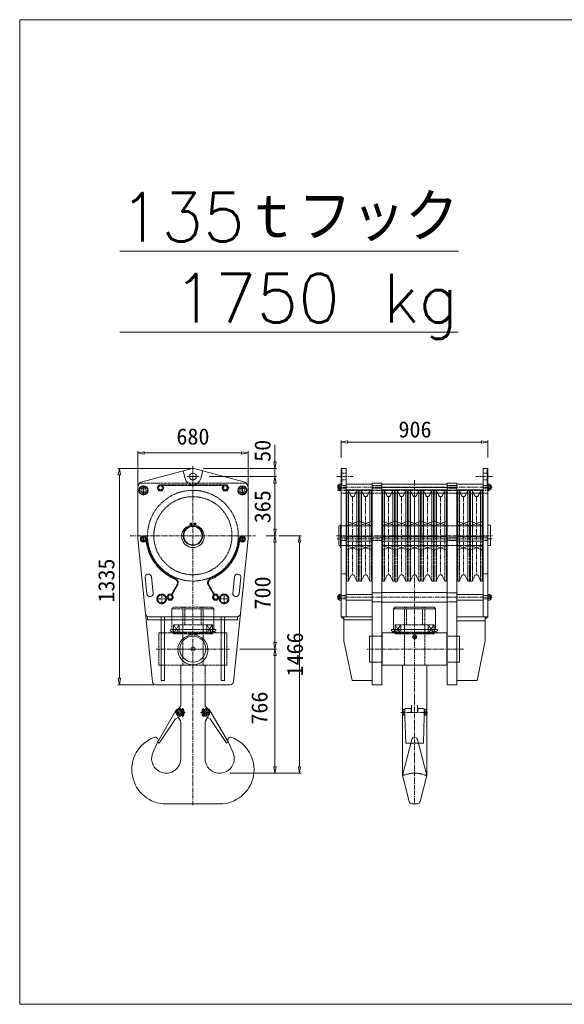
# Model space of a CAD drawing. Extents: x 0 to 59450, y 0 to 42050.
# Tile 182 of 256: x 42945 to 46305, y 3222 to 9300. Entities that reach past the tile are written whole.
import ezdxf

# ---------------------------------------------------------------- set-up
doc = ezdxf.new("R2010")
doc.units = 0
doc.header["$LTSCALE"] = 20
doc.header["$MEASUREMENT"] = 0
doc.linetypes.add('CENTER', pattern=[2, 1.25, -0.25, 0.25, -0.25])
doc.linetypes.add('HIDDEN', pattern=[0.375, 0.25, -0.125])
doc.layers.get('0').update_dxf_attribs({"linetype": 'CONTINUOUS'})
doc.styles.add('KNJYOKO', font='TXT', dxfattribs={"bigfont": 'BIGFONT'})

msp = doc.modelspace()

# ---------------------------------------------------------------- linework, layer by layer
at = {"color": 3, "linetype": 'Continuous', "lineweight": 13}
for p, q in [((58104.336, 9300.378), (42944.536, 9300.378)), ((42944.536, 9300.378), (42944.536, 3221.85)), ((44000.516, 6528.147), (43699.399, 6447.463)), ((43965.161, 6466.91), (43952.22, 6515.206)), ((44327.516, 6447.463), (44026.398, 6528.147)), ((44061.754, 6466.91), (44074.695, 6515.206)), ((44928.064, 6529.851), (44928.064, 5614.851)), ((44958.064, 6529.851), (44928.064, 6529.851)), ((44958.064, 6529.851), (44958.064, 5614.851)), ((45804.049, 6529.851), (45834.049, 6529.851)), ((45804.049, 6529.851), (45804.049, 5614.851)), ((45834.049, 6529.851), (45834.049, 5614.851)), ((43673.457, 6413.656), (43673.457, 6094.851)), ((43706.148, 6415.671), (43706.999, 6366.091)), ((43706.148, 6415.671), (43709.748, 6415.671)), ((43709.748, 6415.671), (43710.599, 6366.134)), ((43803.065, 6427.851), (43792.673, 6409.851)), ((43792.673, 6409.851), (43803.065, 6391.851)), ((43823.85, 6427.851), (43803.065, 6427.851)), ((43803.065, 6391.851), (43823.85, 6391.851)), ((43834.242, 6409.851), (43823.85, 6427.851)), ((43823.85, 6391.851), (43834.242, 6409.851)), ((44203.065, 6427.851), (44192.673, 6409.851)), ((44192.673, 6409.851), (44203.065, 6391.851)), ((44223.85, 6427.851), (44203.065, 6427.851)), ((44203.065, 6391.851), (44223.85, 6391.851)), ((44234.242, 6409.851), (44223.85, 6427.851)), ((44223.85, 6391.851), (44234.242, 6409.851)), ((44316.148, 6415.671), (44316.999, 6366.091)), ((44316.148, 6415.671), (44319.748, 6415.671)), ((44319.748, 6415.671), (44320.599, 6366.134)), ((44353.457, 6094.851), (44353.457, 6413.656)), ((44908.064, 6405.351), (44908.064, 6424.351)), ((44912.064, 6428.351), (44914.064, 6428.351)), ((44912.064, 6401.351), (44914.064, 6401.351)), ((44914.064, 6428.351), (44916.27, 6432.171)), ((44914.064, 6401.351), (44914.064, 6428.351)), ((44914.064, 6401.351), (44916.27, 6397.53)), ((44916.27, 6432.171), (44925.858, 6432.171)), ((44916.27, 6423.511), (44925.858, 6423.511)), ((44916.27, 6406.191), (44925.858, 6406.191)), ((44916.27, 6397.53), (44925.858, 6397.53)), ((44928.064, 6428.351), (44925.858, 6432.171)), ((44928.064, 6401.351), (44925.858, 6397.53)), ((44958.064, 6432.351), (45120.064, 6432.351)), ((44958.064, 6397.351), (45120.064, 6397.351)), ((45120.064, 6439.851), (45120.064, 5194.851)), ((45120.064, 6439.851), (45180.064, 6439.851)), ((45180.064, 6439.851), (45180.064, 5194.851)), ((45180.064, 6439.851), (45180.064, 6413.2)), ((45180.064, 6432.351), (45582.049, 6432.351)), ((45180.064, 6412.851), (45582.049, 6412.851)), ((45180.064, 6397.351), (45582.049, 6397.351)), ((45582.049, 6439.851), (45582.049, 5194.851)), ((45642.049, 6439.851), (45582.049, 6439.851)), ((45642.049, 6439.851), (45642.049, 5194.851)), ((45804.049, 6432.351), (45642.049, 6432.351)), ((45804.049, 6397.351), (45642.049, 6397.351)), ((45662.049, 6394.851), (45642.049, 6394.851)), ((45834.049, 6428.351), (45836.255, 6432.171)), ((45834.049, 6401.351), (45836.255, 6397.53)), ((45845.844, 6432.171), (45836.255, 6432.171)), ((45845.844, 6423.511), (45836.255, 6423.511)), ((45845.844, 6406.191), (45836.255, 6406.191)), ((45845.844, 6397.53), (45836.255, 6397.53)), ((45848.049, 6428.351), (45845.844, 6432.171)), ((45848.049, 6401.351), (45845.844, 6397.53)), ((45850.049, 6428.351), (45848.049, 6428.351)), ((45848.049, 6401.351), (45848.049, 6428.351)), ((45850.049, 6401.351), (45848.049, 6401.351)), ((45854.049, 6405.351), (45854.049, 6424.351)), ((44958.064, 6376.851), (45120.064, 6376.851)), ((44962.864, 6376.851), (44962.864, 6108.351)), ((44973.276, 6376.851), (44973.276, 6108.351)), ((44987.333, 6362.848), (44981.182, 6376.851)), ((45010.395, 6362.848), (45016.546, 6376.851)), ((45024.452, 6108.351), (45024.452, 6376.851)), ((45034.864, 6376.851), (45034.864, 6108.351)), ((45042.864, 6376.851), (45042.864, 6108.351)), ((45053.276, 6376.851), (45053.276, 6108.351)), ((45067.333, 6362.848), (45061.182, 6376.851)), ((45090.395, 6362.848), (45096.546, 6376.851)), ((45104.452, 6108.351), (45104.452, 6376.851)), ((45114.864, 6376.851), (45114.864, 6108.351)), ((45180.064, 6376.851), (45582.049, 6376.851)), ((45184.657, 6376.851), (45184.657, 6108.351)), ((45195.069, 6376.851), (45195.069, 6108.351)), ((45209.126, 6362.848), (45202.975, 6376.851)), ((45232.188, 6362.848), (45238.338, 6376.851)), ((45246.245, 6108.351), (45246.245, 6376.851)), ((45256.657, 6376.851), (45256.657, 6108.351)), ((45264.857, 6376.851), (45264.857, 6108.351)), ((45275.269, 6376.851), (45275.269, 6108.351)), ((45289.326, 6362.848), (45283.175, 6376.851)), ((45312.388, 6362.848), (45318.538, 6376.851)), ((45326.445, 6108.351), (45326.445, 6376.851)), ((45336.857, 6376.851), (45336.857, 6108.351)), ((45345.057, 6376.851), (45345.057, 6108.351)), ((45355.469, 6376.851), (45355.469, 6108.351)), ((45369.526, 6362.848), (45363.375, 6376.851)), ((45392.588, 6362.848), (45398.738, 6376.851)), ((45406.645, 6108.351), (45406.645, 6376.851)), ((45417.057, 6376.851), (45417.057, 6108.351)), ((45425.257, 6376.851), (45425.257, 6108.351)), ((45435.669, 6376.851), (45435.669, 6108.351)), ((45449.726, 6362.848), (45443.575, 6376.851)), ((45472.788, 6362.848), (45478.938, 6376.851)), ((45486.845, 6108.351), (45486.845, 6376.851)), ((45497.257, 6376.851), (45497.257, 6108.351)), ((45505.457, 6376.851), (45505.457, 6108.351)), ((45515.869, 6376.851), (45515.869, 6108.351)), ((45529.926, 6362.848), (45523.775, 6376.851)), ((45552.988, 6362.848), (45559.138, 6376.851)), ((45567.045, 6108.351), (45567.045, 6376.851)), ((45577.457, 6376.851), (45577.457, 6108.351)), ((45804.049, 6376.851), (45642.049, 6376.851)), ((45647.249, 6376.851), (45647.249, 6108.351)), ((45657.662, 6108.351), (45657.662, 6376.851)), ((45671.718, 6362.848), (45665.568, 6376.851)), ((45694.781, 6362.848), (45700.931, 6376.851)), ((45708.837, 6376.851), (45708.837, 6108.351)), ((45719.249, 6376.851), (45719.249, 6108.351)), ((45727.249, 6376.851), (45727.249, 6108.351)), ((45737.662, 6108.351), (45737.662, 6376.851)), ((45751.718, 6362.848), (45745.568, 6376.851)), ((45774.781, 6362.848), (45780.931, 6376.851)), ((45788.837, 6376.851), (45788.837, 6108.351)), ((45799.249, 6376.851), (45799.249, 6108.351)), ((44958.864, 6204.851), (45038.864, 6174.851)), ((44958.864, 6174.851), (45038.864, 6204.851)), ((45038.864, 6204.851), (45118.864, 6174.851)), ((45038.864, 6174.851), (45118.864, 6204.851)), ((45180.657, 6204.851), (45260.657, 6174.851)), ((45180.657, 6174.851), (45260.657, 6204.851)), ((45260.857, 6204.851), (45340.857, 6174.851)), ((45260.857, 6174.851), (45340.857, 6204.851)), ((45341.057, 6204.851), (45421.057, 6174.851)), ((45341.057, 6174.851), (45421.057, 6204.851)), ((45421.257, 6204.851), (45501.257, 6174.851)), ((45421.257, 6174.851), (45501.257, 6204.851)), ((45501.457, 6204.851), (45581.457, 6174.851)), ((45501.457, 6174.851), (45581.457, 6204.851)), ((45723.249, 6204.851), (45643.249, 6174.851)), ((45723.249, 6174.851), (45643.249, 6204.851)), ((45803.249, 6204.851), (45723.249, 6174.851)), ((45803.249, 6174.851), (45723.249, 6204.851)), ((44005.329, 6192.32), (43995.504, 6192.32)), ((43995.504, 6192.32), (43995.504, 6178.148)), ((44005.329, 6174.298), (44005.329, 6192.32)), ((44021.586, 6192.32), (44031.41, 6192.32)), ((44021.586, 6174.298), (44021.586, 6192.32)), ((44031.41, 6192.32), (44031.41, 6178.148)), ((44916.064, 6174.851), (44913.064, 6171.851)), ((44913.064, 6057.851), (44913.064, 6171.851)), ((44925.064, 6174.851), (44916.064, 6174.851)), ((44925.064, 6040.016), (44925.064, 6183.105)), ((44925.064, 6183.105), (44928.064, 6183.105)), ((45038.864, 6174.851), (44958.864, 6174.851)), ((45118.864, 6174.851), (45038.864, 6174.851)), ((45260.657, 6174.851), (45180.657, 6174.851)), ((45340.857, 6174.851), (45260.857, 6174.851)), ((45421.057, 6174.851), (45341.057, 6174.851)), ((45501.257, 6174.851), (45421.257, 6174.851)), ((45581.457, 6174.851), (45501.457, 6174.851)), ((45643.249, 6174.851), (45723.249, 6174.851)), ((45723.249, 6174.851), (45803.249, 6174.851)), ((45834.049, 6179.851), (45846.049, 6179.851)), ((45846.049, 6179.851), (45849.049, 6176.851)), ((45849.049, 6054.851), (45849.049, 6176.851)), ((43673.457, 6094.851), (43763.665, 5212.816)), ((43706.917, 6108.731), (43707.485, 6075.677)), ((43706.917, 6108.731), (43709.318, 6108.731)), ((43709.318, 6108.731), (43709.885, 6075.706)), ((44263.249, 5212.816), (44353.457, 6094.851)), ((44316.917, 6108.731), (44317.485, 6075.677)), ((44316.917, 6108.731), (44319.318, 6108.731)), ((44319.318, 6108.731), (44319.885, 6075.706)), ((44958.064, 6108.351), (45120.064, 6108.351)), ((44958.064, 6081.351), (45120.064, 6081.351)), ((45180.064, 6108.351), (45582.049, 6108.351)), ((45180.064, 6081.351), (45582.049, 6081.351)), ((45804.049, 6108.351), (45642.049, 6108.351)), ((45804.049, 6081.351), (45642.049, 6081.351)), ((44916.064, 6054.851), (44913.064, 6057.851)), ((44925.064, 6054.851), (44916.064, 6054.851)), ((44925.064, 6040.016), (44928.064, 6040.016)), ((45038.864, 6054.851), (44958.864, 6054.851)), ((45038.864, 6054.851), (44958.864, 6024.851)), ((44958.864, 6054.851), (45038.864, 6024.851)), ((45118.864, 6054.851), (45038.864, 6054.851)), ((45118.864, 6054.851), (45038.864, 6024.851)), ((45038.864, 6054.851), (45118.864, 6024.851)), ((45260.657, 6054.851), (45180.657, 6054.851)), ((45260.657, 6054.851), (45180.657, 6024.851)), ((45180.657, 6054.851), (45260.657, 6024.851)), ((45340.857, 6054.851), (45260.857, 6054.851)), ((45340.857, 6054.851), (45260.857, 6024.851)), ((45260.857, 6054.851), (45340.857, 6024.851)), ((45421.057, 6054.851), (45341.057, 6054.851)), ((45421.057, 6054.851), (45341.057, 6024.851)), ((45341.057, 6054.851), (45421.057, 6024.851)), ((45501.257, 6054.851), (45421.257, 6054.851)), ((45501.257, 6054.851), (45421.257, 6024.851)), ((45421.257, 6054.851), (45501.257, 6024.851)), ((45581.457, 6054.851), (45501.457, 6054.851)), ((45581.457, 6054.851), (45501.457, 6024.851)), ((45501.457, 6054.851), (45581.457, 6024.851)), ((45643.249, 6054.851), (45723.249, 6054.851)), ((45643.249, 6054.851), (45723.249, 6024.851)), ((45723.249, 6054.851), (45643.249, 6024.851)), ((45723.249, 6054.851), (45803.249, 6054.851)), ((45723.249, 6054.851), (45803.249, 6024.851)), ((45803.249, 6054.851), (45723.249, 6024.851)), ((45834.049, 6054.851), (45849.049, 6054.851)), ((43718.011, 5855.792), (43728.185, 5756.311)), ((43757.803, 5859.862), (43767.977, 5760.381)), ((44269.111, 5859.862), (44258.937, 5760.381)), ((44308.904, 5855.792), (44298.73, 5756.311)), ((45267.145, 5827.42), (45262.145, 5827.42)), ((43852.673, 5734.851), (43863.065, 5752.851)), ((43863.065, 5716.851), (43852.673, 5734.851)), ((43863.065, 5752.851), (43883.85, 5752.851)), ((43883.85, 5716.851), (43863.065, 5716.851)), ((43883.85, 5752.851), (43894.242, 5734.851)), ((43894.242, 5734.851), (43883.85, 5716.851)), ((44143.065, 5752.851), (44132.673, 5734.851)), ((44132.673, 5734.851), (44143.065, 5716.851)), ((44163.85, 5752.851), (44143.065, 5752.851)), ((44143.065, 5716.851), (44163.85, 5716.851)), ((44174.242, 5734.851), (44163.85, 5752.851)), ((44163.85, 5716.851), (44174.242, 5734.851)), ((44908.064, 5725.351), (44908.064, 5744.351)), ((44912.064, 5748.351), (44914.064, 5748.351)), ((44912.064, 5721.351), (44914.064, 5721.351)), ((44914.064, 5748.351), (44916.27, 5752.171)), ((44914.064, 5721.351), (44914.064, 5748.351)), ((44914.064, 5721.351), (44916.27, 5717.53)), ((44916.27, 5752.171), (44925.858, 5752.171)), ((44916.27, 5743.511), (44925.858, 5743.511)), ((44916.27, 5726.191), (44925.858, 5726.191)), ((44916.27, 5717.53), (44925.858, 5717.53)), ((44928.064, 5748.351), (44925.858, 5752.171)), ((44928.064, 5721.351), (44925.858, 5717.53)), ((44958.064, 5752.351), (45120.064, 5752.351)), ((44958.064, 5717.351), (45120.064, 5717.351)), ((45180.064, 5764.851), (45582.049, 5764.851)), ((45804.049, 5752.351), (45642.049, 5752.351)), ((45804.049, 5717.351), (45642.049, 5717.351)), ((45834.049, 5748.351), (45836.255, 5752.171)), ((45834.049, 5721.351), (45836.255, 5717.53)), ((45845.844, 5752.171), (45836.255, 5752.171)), ((45845.844, 5743.511), (45836.255, 5743.511)), ((45845.844, 5726.191), (45836.255, 5726.191)), ((45845.844, 5717.53), (45836.255, 5717.53)), ((45848.049, 5748.351), (45845.844, 5752.171)), ((45848.049, 5721.351), (45845.844, 5717.53)), ((45850.049, 5748.351), (45848.049, 5748.351)), ((45848.049, 5721.351), (45848.049, 5748.351)), ((45850.049, 5721.351), (45848.049, 5721.351)), ((45854.049, 5725.351), (45854.049, 5744.351)), ((45180.064, 5704.851), (45582.049, 5704.851)), ((45251.057, 5663.851), (45261.057, 5673.851)), ((45251.057, 5663.851), (45511.057, 5663.851)), ((45251.057, 5535.851), (45251.057, 5663.851)), ((45261.057, 5673.851), (45501.057, 5673.851)), ((45501.057, 5673.851), (45511.057, 5663.851)), ((45511.057, 5663.851), (45511.057, 5535.851)), ((43733.448, 5614.851), (43733.448, 5594.851)), ((44288.353, 5594.851), (43733.448, 5594.851)), ((43740.607, 5614.851), (44286.307, 5614.851)), ((43818.457, 5219.851), (43818.457, 5614.851)), ((43838.457, 5219.851), (43838.457, 5614.851)), ((44188.457, 5219.851), (44188.457, 5614.851)), ((44208.457, 5219.851), (44208.457, 5614.851)), ((44288.353, 5614.851), (44288.353, 5594.851)), ((44928.064, 5614.851), (45120.064, 5614.851)), ((44928.064, 5614.851), (44945.564, 5602.351)), ((44945.564, 5614.851), (44945.564, 5594.851)), ((44945.564, 5594.851), (45120.064, 5594.851)), ((44945.564, 5594.851), (44945.564, 5464.851)), ((45834.049, 5614.851), (45642.049, 5614.851)), ((45834.049, 5614.851), (45816.549, 5602.351)), ((45816.549, 5614.851), (45816.549, 5589.851)), ((45251.057, 5535.851), (45239.676, 5535.851)), ((45239.676, 5535.851), (45239.676, 5527.026)), ((45511.057, 5535.851), (45251.057, 5535.851)), ((45511.057, 5535.851), (45522.437, 5535.851)), ((45522.437, 5535.851), (45522.437, 5527.026)), ((45816.549, 5589.851), (45642.049, 5589.851)), ((45816.549, 5589.851), (45816.549, 5464.851)), ((44002.619, 5518.143), (43989.52, 5518.143)), ((43989.52, 5518.143), (43989.52, 5499.247)), ((44002.619, 5494.113), (44002.619, 5518.143)), ((44024.295, 5518.143), (44037.395, 5518.143)), ((44024.295, 5494.113), (44024.295, 5518.143)), ((44037.395, 5518.143), (44037.395, 5499.247)), ((45103.057, 5334.851), (45103.057, 5494.851)), ((45120.064, 5494.851), (45103.057, 5494.851)), ((45182.057, 5514.851), (45580.057, 5514.851)), ((45182.057, 5314.851), (45182.057, 5514.851)), ((45251.304, 5523.152), (45237.857, 5514.851)), ((45239.676, 5527.026), (45251.304, 5523.152)), ((45377.881, 5495.351), (45374.706, 5489.851)), ((45374.706, 5489.851), (45377.881, 5484.351)), ((45384.232, 5495.351), (45377.881, 5495.351)), ((45377.881, 5484.351), (45384.232, 5484.351)), ((45387.408, 5489.851), (45384.232, 5495.351)), ((45384.232, 5484.351), (45387.408, 5489.851)), ((45522.437, 5527.026), (45510.809, 5523.152)), ((45510.809, 5523.152), (45524.257, 5514.851)), ((45580.057, 5314.851), (45580.057, 5514.851)), ((45642.049, 5494.851), (45659.057, 5494.851)), ((45659.057, 5334.851), (45659.057, 5494.851)), ((44945.564, 5464.851), (44995.064, 5219.851)), ((45816.549, 5464.851), (45767.049, 5219.851)), ((45120.064, 5334.851), (45103.057, 5334.851)), ((45182.057, 5314.851), (45580.057, 5314.851)), ((45306.057, 5023.851), (45306.057, 5314.851)), ((45456.057, 5023.851), (45456.057, 5314.851)), ((45642.049, 5334.851), (45659.057, 5334.851)), ((43783.562, 5194.851), (44243.353, 5194.851)), ((43818.457, 5219.851), (43838.457, 5219.851)), ((43938.457, 5069.42), (43938.457, 5194.851)), ((44088.457, 5069.42), (44088.457, 5194.851)), ((44208.457, 5219.851), (44188.457, 5219.851)), ((44995.064, 5219.851), (45120.064, 5219.851)), ((45120.064, 5194.851), (45180.064, 5194.851)), ((45582.049, 5194.851), (45642.049, 5194.851)), ((45767.049, 5219.851), (45642.049, 5219.851)), ((43924.454, 5047.132), (43932.599, 5055.277)), ((44102.461, 5047.132), (44094.315, 5055.277)), ((45321.557, 4998.851), (45321.557, 5048.851)), ((45321.557, 5048.851), (45361.057, 5048.851)), ((45361.057, 5048.851), (45361.057, 5023.851)), ((45362.057, 5023.851), (45362.057, 5069.42)), ((45400.057, 5023.851), (45400.057, 5069.42)), ((45401.057, 5023.851), (45401.057, 5048.851)), ((45401.057, 5048.851), (45440.557, 5048.851)), ((45440.557, 5048.851), (45440.557, 4998.851)), ((43796.29, 4842.149), (43908.87, 5035.818)), ((43906.805, 4983.586), (43941.224, 5003.149)), ((43910.562, 5023.851), (43920.01, 5040.215)), ((43920.01, 5007.487), (43910.562, 5023.851)), ((43920.01, 5040.215), (43938.905, 5040.215)), ((43938.905, 5007.487), (43920.01, 5007.487)), ((43923.976, 4993.345), (43935.778, 4972.904)), ((43938.905, 5040.215), (43948.352, 5023.851)), ((43948.352, 5023.851), (43938.905, 5007.487)), ((44088.01, 5040.215), (44078.562, 5023.851)), ((44078.562, 5023.851), (44088.01, 5007.487)), ((44120.11, 4983.586), (44085.691, 5003.149)), ((44106.905, 5040.215), (44088.01, 5040.215)), ((44088.01, 5007.487), (44106.905, 5007.487)), ((44102.939, 4993.345), (44091.137, 4972.904)), ((44116.352, 5023.851), (44106.905, 5040.215)), ((44106.905, 5007.487), (44116.352, 5023.851)), ((44230.625, 4842.149), (44118.044, 5035.818)), ((45306.057, 4633.422), (45306.057, 5023.851)), ((45307.557, 5037.351), (45309.762, 5041.171)), ((45307.557, 5010.351), (45307.557, 5037.351)), ((45307.557, 5010.351), (45309.762, 5006.53)), ((45309.762, 5041.171), (45319.351, 5041.171)), ((45309.762, 5032.511), (45319.351, 5032.511)), ((45309.762, 5015.191), (45319.351, 5015.191)), ((45309.762, 5006.53), (45319.351, 5006.53)), ((45321.557, 5037.351), (45319.351, 5041.171)), ((45321.557, 5010.351), (45319.351, 5006.53)), ((45326.557, 4834.501), (45321.557, 4998.851)), ((45361.057, 5023.851), (45401.057, 5023.851)), ((45440.557, 4998.851), (45435.557, 4834.501)), ((45440.557, 5037.351), (45442.762, 5041.171)), ((45440.557, 5010.351), (45442.762, 5006.53)), ((45452.351, 5041.171), (45442.762, 5041.171)), ((45452.351, 5032.511), (45442.762, 5032.511)), ((45452.351, 5015.191), (45442.762, 5015.191)), ((45452.351, 5006.53), (45442.762, 5006.53)), ((45454.557, 5037.351), (45452.351, 5041.171)), ((45454.557, 5010.351), (45452.351, 5006.53)), ((45454.557, 5010.351), (45454.557, 5037.351)), ((45456.057, 4633.422), (45456.057, 5023.851)), ((43805.36, 4834.501), (43906.805, 4983.586)), ((43938.457, 4738.851), (43938.457, 4962.904)), ((44088.457, 4738.851), (44088.457, 4962.904)), ((44221.555, 4834.501), (44120.11, 4983.586)), ((43796.936, 4845.3), (43766.065, 4775.066)), ((43796.29, 4842.149), (43805.36, 4834.501)), ((44230.625, 4842.149), (44221.555, 4834.501)), ((44229.979, 4845.3), (44260.85, 4775.066)), ((45306.057, 4633.422), (45363.625, 4857.031)), ((45357.825, 4834.501), (45326.557, 4834.501)), ((45456.057, 4633.422), (45398.488, 4857.031)), ((45435.557, 4834.501), (45404.289, 4834.501)), ((45306.057, 4633.422), (45347.377, 4473.127)), ((45456.057, 4633.422), (45414.737, 4473.127)), ((44178.457, 4458.851), (43848.457, 4458.851)), ((42944.536, 3221.85), (58104.336, 3221.85))]:
    msp.add_line(p, q, dxfattribs=at)
at = {"color": 7, "linetype": 'Continuous', "lineweight": 13}
for p, q in [((44928.064, 6598.576), (44928.064, 6702.774)), ((44928.064, 6692.774), (44968.064, 6699.441)), ((44968.064, 6686.107), (44928.064, 6692.774)), ((44968.064, 6699.441), (44968.064, 6686.107)), ((44968.064, 6692.774), (45794.049, 6692.774)), ((45794.049, 6699.441), (45794.049, 6686.107)), ((45834.049, 6692.774), (45794.049, 6699.441)), ((45794.049, 6686.107), (45834.049, 6692.774)), ((45834.049, 6598.576), (45834.049, 6702.774)), ((43673.457, 6425.656), (43673.457, 6635.755)), ((43673.457, 6625.755), (43713.457, 6632.422)), ((43713.457, 6619.088), (43673.457, 6625.755)), ((43713.457, 6632.422), (43713.457, 6619.088)), ((43713.457, 6625.755), (44313.457, 6625.755)), ((44313.457, 6632.422), (44313.457, 6619.088)), ((44353.457, 6625.755), (44313.457, 6632.422)), ((44313.457, 6619.088), (44353.457, 6625.755)), ((44353.457, 6425.656), (44353.457, 6635.755)), ((44519.828, 6569.851), (44519.828, 6675.184)), ((44513.162, 6569.851), (44526.495, 6569.851)), ((44519.828, 6529.851), (44513.162, 6569.851)), ((44526.495, 6569.851), (44519.828, 6529.851)), ((44001.457, 6529.851), (43549.606, 6529.851)), ((43559.606, 6529.851), (43552.939, 6489.851)), ((43566.272, 6489.851), (43559.606, 6529.851)), ((44077.887, 6529.851), (44529.828, 6529.851)), ((44519.828, 6479.851), (44519.828, 6529.851)), ((43552.939, 6489.851), (43566.272, 6489.851)), ((43559.606, 5234.851), (43559.606, 6489.851)), ((44114.165, 6479.851), (44529.828, 6479.851)), ((44114.165, 6479.851), (44529.828, 6479.851)), ((44519.828, 6479.851), (44513.162, 6439.851)), ((44519.828, 6479.851), (44513.162, 6439.851)), ((44526.495, 6439.851), (44519.828, 6479.851)), ((44526.495, 6439.851), (44519.828, 6479.851)), ((44513.162, 6439.851), (44526.495, 6439.851)), ((44513.162, 6439.851), (44526.495, 6439.851)), ((44519.828, 6439.851), (44519.828, 6154.851)), ((44519.828, 6439.851), (44519.828, 6399.851)), ((44513.162, 6154.851), (44526.495, 6154.851)), ((44519.828, 6114.851), (44513.162, 6154.851)), ((44526.495, 6154.851), (44519.828, 6114.851)), ((44464.818, 6114.851), (44529.828, 6114.851)), ((44464.818, 6114.851), (44529.828, 6114.851)), ((44519.828, 6114.851), (44513.162, 6074.851)), ((44526.495, 6074.851), (44519.828, 6114.851)), ((44542.919, 6114.851), (44680.827, 6114.851)), ((44670.827, 6114.851), (44664.161, 6074.851)), ((44677.494, 6074.851), (44670.827, 6114.851)), ((44513.162, 6074.851), (44526.495, 6074.851)), ((44519.828, 6074.851), (44519.828, 5454.851)), ((44664.161, 6074.851), (44677.494, 6074.851)), ((44670.827, 6074.851), (44670.827, 4688.851)), ((44303.739, 5414.851), (44529.828, 5414.851)), ((44303.739, 5414.851), (44529.828, 5414.851)), ((44513.162, 5454.851), (44526.495, 5454.851)), ((44519.828, 5414.851), (44513.162, 5454.851)), ((44519.828, 5414.851), (44513.162, 5374.851)), ((44526.495, 5454.851), (44519.828, 5414.851)), ((44526.495, 5374.851), (44519.828, 5414.851)), ((44513.162, 5374.851), (44526.495, 5374.851)), ((44519.828, 5374.851), (44519.828, 4688.851)), ((43552.939, 5234.851), (43566.272, 5234.851)), ((43559.606, 5194.851), (43552.939, 5234.851)), ((43566.272, 5234.851), (43559.606, 5194.851)), ((43771.562, 5194.851), (43549.606, 5194.851)), ((44513.162, 4688.851), (44526.495, 4688.851)), ((44519.828, 4648.851), (44513.162, 4688.851)), ((44526.495, 4688.851), (44519.828, 4648.851)), ((44664.161, 4688.851), (44677.494, 4688.851)), ((44670.827, 4648.851), (44664.161, 4688.851)), ((44677.494, 4688.851), (44670.827, 4648.851)), ((44242.887, 4648.851), (44529.828, 4648.851)), ((44320.988, 4648.851), (44680.827, 4648.851))]:
    msp.add_line(p, q, dxfattribs=at)
at = {"color": 3, "linetype": 'CENTER', "lineweight": 13}
for p, q in [((44013.457, 4451.676), (44013.457, 6544.695)), ((43974.984, 6479.851), (44052.333, 6479.851)), ((43974.984, 6479.851), (44052.333, 6479.851)), ((43979.33, 6479.851), (44049.735, 6479.851)), ((43979.33, 6479.851), (44049.735, 6479.851)), ((44900.881, 6479.851), (45003.229, 6479.851)), ((45381.057, 6456.978), (45381.057, 4460.875)), ((45861.233, 6479.851), (45758.885, 6479.851)), ((44905.411, 6414.851), (45864.133, 6414.851)), ((44906.04, 6394.851), (45843.98, 6394.851)), ((44998.864, 6355.851), (44998.864, 5873.851)), ((45078.864, 6355.851), (45078.864, 5873.851)), ((45220.657, 6355.851), (45220.657, 5873.851)), ((45300.857, 6355.851), (45300.857, 5873.851)), ((45381.057, 6355.851), (45381.057, 5873.851)), ((45461.257, 6355.851), (45461.257, 5873.851)), ((45541.457, 6355.851), (45541.457, 5873.851)), ((45683.249, 6355.851), (45683.249, 5873.851)), ((45763.249, 6355.851), (45763.249, 5873.851)), ((43626.526, 6114.851), (44400.388, 6114.851)), ((44898.89, 6114.851), (45861.614, 6114.851)), ((44904.08, 6094.851), (45862.873, 6094.851)), ((43790.957, 5724.851), (43845.416, 5724.851)), ((43820.957, 5754.851), (43820.957, 5694.851)), ((44235.957, 5724.851), (44181.499, 5724.851)), ((44205.957, 5754.851), (44205.957, 5694.851)), ((44905.411, 5734.851), (45861.614, 5734.851)), ((44239.31, 5414.851), (43787.605, 5414.851)), ((45682.691, 5414.851), (45081.496, 5414.851)), ((43906.201, 5023.851), (43965.84, 5023.851)), ((43929.457, 5001.952), (43929.457, 5044.068)), ((44120.713, 5023.851), (44061.074, 5023.851)), ((44097.457, 5001.952), (44097.457, 5044.068)), ((45296.423, 5023.851), (45461.79, 5023.851))]:
    msp.add_line(p, q, dxfattribs=at)
at = {"color": 3, "linetype": 'HIDDEN', "lineweight": 13}
for p, q in [((44933.064, 6529.851), (44933.064, 6429.851)), ((45829.049, 6529.851), (45829.049, 6429.851)), ((44933.064, 6500.851), (44958.064, 6500.851)), ((44933.064, 6458.851), (44958.064, 6458.851)), ((45834.049, 6500.851), (45804.049, 6500.851)), ((45834.049, 6458.851), (45804.049, 6458.851)), ((43685.245, 6439.851), (44341.669, 6439.851)), ((43823.85, 6427.851), (44203.065, 6427.851)), ((43825.582, 6424.851), (44201.333, 6424.851)), ((44928.064, 6429.851), (44933.064, 6429.851)), ((44928.064, 6424.851), (44958.064, 6424.851)), ((44928.064, 6412.851), (44958.064, 6412.851)), ((44928.064, 6404.851), (44958.064, 6404.851)), ((44973.276, 6394.851), (44962.864, 6394.851)), ((44962.864, 6394.851), (44962.864, 6376.851)), ((44981.182, 6376.851), (44973.276, 6394.851)), ((44973.276, 6376.851), (44973.276, 6394.851)), ((45016.546, 6376.851), (45024.452, 6394.851)), ((45024.452, 6394.851), (45024.452, 6376.851)), ((45034.864, 6394.851), (45024.452, 6394.851)), ((45034.864, 6394.851), (45034.864, 6376.851)), ((45053.276, 6394.851), (45042.864, 6394.851)), ((45042.864, 6394.851), (45042.864, 6376.851)), ((45061.182, 6376.851), (45053.276, 6394.851)), ((45053.276, 6376.851), (45053.276, 6394.851)), ((45096.546, 6376.851), (45104.452, 6394.851)), ((45104.452, 6394.851), (45104.452, 6376.851)), ((45114.864, 6394.851), (45104.452, 6394.851)), ((45114.864, 6394.851), (45114.864, 6376.851)), ((45120.064, 6424.851), (45180.064, 6424.851)), ((45120.064, 6412.851), (45180.064, 6412.851)), ((45120.064, 6404.851), (45180.064, 6404.851)), ((45195.069, 6394.851), (45184.657, 6394.851)), ((45184.657, 6394.851), (45184.657, 6376.851)), ((45202.975, 6376.851), (45195.069, 6394.851)), ((45195.069, 6376.851), (45195.069, 6394.851)), ((45238.338, 6376.851), (45246.245, 6394.851)), ((45246.245, 6394.851), (45246.245, 6376.851)), ((45256.657, 6394.851), (45246.245, 6394.851)), ((45256.657, 6394.851), (45256.657, 6376.851)), ((45275.269, 6394.851), (45264.857, 6394.851)), ((45264.857, 6394.851), (45264.857, 6376.851)), ((45283.175, 6376.851), (45275.269, 6394.851)), ((45275.269, 6376.851), (45275.269, 6394.851)), ((45318.538, 6376.851), (45326.445, 6394.851)), ((45326.445, 6394.851), (45326.445, 6376.851)), ((45336.857, 6394.851), (45326.445, 6394.851)), ((45336.857, 6394.851), (45336.857, 6376.851)), ((45355.469, 6394.851), (45345.057, 6394.851)), ((45345.057, 6394.851), (45345.057, 6376.851)), ((45355.469, 6376.851), (45355.469, 6394.851)), ((45363.375, 6376.851), (45355.469, 6394.851)), ((45398.738, 6376.851), (45406.645, 6394.851)), ((45406.645, 6394.851), (45406.645, 6376.851)), ((45417.057, 6394.851), (45406.645, 6394.851)), ((45417.057, 6394.851), (45417.057, 6376.851)), ((45435.669, 6394.851), (45425.257, 6394.851)), ((45425.257, 6394.851), (45425.257, 6376.851)), ((45443.575, 6376.851), (45435.669, 6394.851)), ((45435.669, 6376.851), (45435.669, 6394.851)), ((45478.938, 6376.851), (45486.845, 6394.851)), ((45486.845, 6394.851), (45486.845, 6376.851)), ((45497.257, 6394.851), (45486.845, 6394.851)), ((45497.257, 6394.851), (45497.257, 6376.851)), ((45515.869, 6394.851), (45505.457, 6394.851)), ((45505.457, 6394.851), (45505.457, 6376.851)), ((45523.775, 6376.851), (45515.869, 6394.851)), ((45515.869, 6376.851), (45515.869, 6394.851)), ((45559.138, 6376.851), (45567.045, 6394.851)), ((45567.045, 6394.851), (45567.045, 6376.851)), ((45577.457, 6394.851), (45567.045, 6394.851)), ((45577.457, 6394.851), (45577.457, 6376.851)), ((45582.049, 6424.851), (45642.049, 6424.851)), ((45582.049, 6412.851), (45642.049, 6412.851)), ((45582.049, 6404.851), (45642.049, 6404.851)), ((45647.249, 6394.851), (45647.249, 6376.851)), ((45647.249, 6394.851), (45657.662, 6394.851)), ((45665.568, 6376.851), (45657.662, 6394.851)), ((45657.662, 6394.851), (45657.662, 6376.851)), ((45700.931, 6376.851), (45708.837, 6394.851)), ((45708.837, 6394.851), (45719.249, 6394.851)), ((45708.837, 6376.851), (45708.837, 6394.851)), ((45719.249, 6394.851), (45719.249, 6376.851)), ((45727.249, 6394.851), (45727.249, 6376.851)), ((45727.249, 6394.851), (45737.662, 6394.851)), ((45745.568, 6376.851), (45737.662, 6394.851)), ((45737.662, 6394.851), (45737.662, 6376.851)), ((45780.931, 6376.851), (45788.837, 6394.851)), ((45788.837, 6394.851), (45799.249, 6394.851)), ((45788.837, 6376.851), (45788.837, 6394.851)), ((45799.249, 6394.851), (45799.249, 6376.851)), ((45834.049, 6424.851), (45804.049, 6424.851)), ((45834.049, 6412.851), (45804.049, 6412.851)), ((45834.049, 6404.851), (45804.049, 6404.851)), ((45834.049, 6429.851), (45829.049, 6429.851)), ((44928.064, 6376.851), (44958.064, 6376.851)), ((45120.064, 6376.851), (45180.064, 6376.851)), ((45582.049, 6376.851), (45642.049, 6376.851)), ((45834.049, 6376.851), (45804.049, 6376.851)), ((45834.049, 6376.851), (45804.049, 6376.851)), ((44958.064, 6174.851), (44928.457, 6174.851)), ((45581.657, 6174.851), (45641.657, 6174.851)), ((44928.064, 6104.851), (44958.064, 6104.851)), ((44928.064, 6084.851), (44958.064, 6084.851)), ((44962.864, 6108.351), (44962.864, 5834.851)), ((44973.276, 6108.351), (44973.276, 5834.851)), ((45024.452, 5834.851), (45024.452, 6108.351)), ((45034.864, 6108.351), (45034.864, 5834.851)), ((45042.864, 6108.351), (45042.864, 5834.851)), ((45053.276, 6108.351), (45053.276, 5834.851)), ((45104.452, 5834.851), (45104.452, 6108.351)), ((45114.864, 6108.351), (45114.864, 5834.851)), ((45120.064, 6104.851), (45180.064, 6104.851)), ((45120.064, 6084.851), (45180.064, 6084.851)), ((45184.657, 6108.351), (45184.657, 5834.851)), ((45195.069, 6108.351), (45195.069, 5834.851)), ((45246.245, 5834.851), (45246.245, 6108.351)), ((45256.657, 6108.351), (45256.657, 5834.851)), ((45264.857, 6108.351), (45264.857, 5834.851)), ((45275.269, 6108.351), (45275.269, 5834.851)), ((45326.445, 5834.851), (45326.445, 6108.351)), ((45336.857, 6108.351), (45336.857, 5834.851)), ((45345.057, 6108.351), (45345.057, 5834.851)), ((45355.469, 6108.351), (45355.469, 5834.851)), ((45406.645, 5834.851), (45406.645, 6108.351)), ((45417.057, 6108.351), (45417.057, 5834.851)), ((45425.257, 6108.351), (45425.257, 5834.851)), ((45435.669, 6108.351), (45435.669, 5834.851)), ((45486.845, 5834.851), (45486.845, 6108.351)), ((45497.257, 6108.351), (45497.257, 5834.851)), ((45505.457, 6108.351), (45505.457, 5834.851)), ((45515.869, 6108.351), (45515.869, 5834.851)), ((45567.045, 5834.851), (45567.045, 6108.351)), ((45577.457, 6108.351), (45577.457, 5834.851)), ((45582.049, 6104.851), (45642.049, 6104.851)), ((45582.049, 6084.851), (45642.049, 6084.851)), ((45647.249, 6108.351), (45647.249, 5834.851)), ((45657.662, 5834.851), (45657.662, 6108.351)), ((45708.837, 6108.351), (45708.837, 5834.851)), ((45719.249, 6108.351), (45719.249, 5834.851)), ((45727.249, 6108.351), (45727.249, 5834.851)), ((45737.662, 5834.851), (45737.662, 6108.351)), ((45788.837, 6108.351), (45788.837, 5834.851)), ((45799.249, 6108.351), (45799.249, 5834.851)), ((45834.049, 6104.851), (45804.049, 6104.851)), ((45834.049, 6084.851), (45804.049, 6084.851)), ((44958.064, 6054.851), (44928.457, 6054.851)), ((45581.657, 6054.851), (45641.657, 6054.851)), ((44928.064, 5879.829), (44958.064, 5879.829)), ((44987.333, 5866.854), (44973.276, 5834.851)), ((45010.395, 5866.854), (45024.452, 5834.851)), ((45067.333, 5866.854), (45053.276, 5834.851)), ((45090.395, 5866.854), (45104.452, 5834.851)), ((45209.126, 5866.854), (45195.069, 5834.851)), ((45232.188, 5866.854), (45246.245, 5834.851)), ((45289.326, 5866.854), (45275.269, 5834.851)), ((45312.388, 5866.854), (45326.445, 5834.851)), ((45369.526, 5866.854), (45355.469, 5834.851)), ((45392.588, 5866.854), (45406.645, 5834.851)), ((45449.726, 5866.854), (45435.669, 5834.851)), ((45472.788, 5866.854), (45486.845, 5834.851)), ((45529.926, 5866.854), (45515.869, 5834.851)), ((45552.988, 5866.854), (45567.045, 5834.851)), ((45671.718, 5866.854), (45657.662, 5834.851)), ((45694.781, 5866.854), (45708.837, 5834.851)), ((45751.718, 5866.854), (45737.662, 5834.851)), ((45774.781, 5866.854), (45788.837, 5834.851)), ((45834.049, 5879.829), (45804.049, 5879.829)), ((43880.963, 5752.851), (43914.694, 5811.275)), ((43885.293, 5750.351), (43919.024, 5808.775)), ((44141.622, 5750.351), (44107.891, 5808.775)), ((44145.952, 5752.851), (44112.221, 5811.275)), ((44962.864, 5834.851), (44973.276, 5834.851)), ((45024.452, 5834.851), (45034.864, 5834.851)), ((45042.864, 5834.851), (45053.276, 5834.851)), ((45104.452, 5834.851), (45114.864, 5834.851)), ((45184.657, 5834.851), (45195.069, 5834.851)), ((45246.245, 5834.851), (45256.657, 5834.851)), ((45264.857, 5834.851), (45275.269, 5834.851)), ((45326.445, 5834.851), (45336.857, 5834.851)), ((45345.057, 5834.851), (45355.469, 5834.851)), ((45406.645, 5834.851), (45417.057, 5834.851)), ((45425.257, 5834.851), (45435.669, 5834.851)), ((45486.845, 5834.851), (45497.257, 5834.851)), ((45505.457, 5834.851), (45515.869, 5834.851)), ((45567.045, 5834.851), (45577.457, 5834.851)), ((45657.662, 5834.851), (45647.249, 5834.851)), ((45719.249, 5834.851), (45708.837, 5834.851)), ((45737.662, 5834.851), (45727.249, 5834.851)), ((45799.249, 5834.851), (45788.837, 5834.851)), ((44928.064, 5744.851), (44958.064, 5744.851)), ((44928.064, 5724.851), (44958.064, 5724.851)), ((45180.064, 5762.351), (45120.064, 5762.351)), ((45582.049, 5762.351), (45642.049, 5762.351)), ((45834.049, 5744.851), (45804.049, 5744.851)), ((45834.049, 5724.851), (45804.049, 5724.851)), ((43883.457, 5663.851), (43893.457, 5673.851)), ((43883.457, 5663.851), (44143.457, 5663.851)), ((43883.457, 5535.851), (43883.457, 5663.851)), ((43893.457, 5673.851), (44133.457, 5673.851)), ((43950.957, 5673.851), (43950.957, 5314.851)), ((43963.457, 5673.851), (43963.457, 5564.851)), ((44063.457, 5673.851), (44063.457, 5564.851)), ((44075.957, 5673.851), (44075.957, 5314.851)), ((44133.457, 5673.851), (44143.457, 5663.851)), ((44143.457, 5663.851), (44143.457, 5535.851)), ((45180.064, 5707.351), (45120.064, 5707.351)), ((45318.557, 5673.851), (45318.557, 5314.851)), ((45331.057, 5673.851), (45331.057, 5564.851)), ((45431.057, 5673.851), (45431.057, 5564.851)), ((45443.557, 5673.851), (45443.557, 5314.851)), ((45582.049, 5707.351), (45642.049, 5707.351)), ((43872.077, 5535.851), (43872.077, 5527.026)), ((43883.457, 5535.851), (43872.077, 5535.851)), ((44143.457, 5535.851), (43883.457, 5535.851)), ((43888.457, 5535.851), (43888.457, 5518.851)), ((44133.957, 5564.851), (43892.957, 5564.851)), ((43892.957, 5564.851), (43928.457, 5509.851)), ((43892.957, 5509.851), (43928.457, 5564.851)), ((43892.957, 5564.851), (43892.957, 5509.851)), ((43928.457, 5564.851), (43928.457, 5509.851)), ((44098.457, 5509.851), (44133.957, 5564.851)), ((44098.457, 5564.851), (44133.957, 5509.851)), ((44098.457, 5564.851), (44098.457, 5509.851)), ((44133.957, 5564.851), (44133.957, 5509.851)), ((44138.457, 5535.851), (44138.457, 5518.851)), ((44143.457, 5535.851), (44154.838, 5535.851)), ((44154.838, 5535.851), (44154.838, 5527.026)), ((45256.057, 5535.851), (45256.057, 5518.851)), ((45501.557, 5564.851), (45260.557, 5564.851)), ((45260.557, 5564.851), (45296.057, 5509.851)), ((45260.557, 5509.851), (45296.057, 5564.851)), ((45260.557, 5564.851), (45260.557, 5509.851)), ((45296.057, 5564.851), (45296.057, 5509.851)), ((45466.057, 5509.851), (45501.557, 5564.851)), ((45466.057, 5564.851), (45501.557, 5509.851)), ((45466.057, 5564.851), (45466.057, 5509.851)), ((45501.557, 5564.851), (45501.557, 5509.851)), ((45506.057, 5535.851), (45506.057, 5518.851)), ((43803.457, 5514.851), (44223.457, 5514.851)), ((43803.457, 5314.851), (43803.457, 5514.851)), ((43883.705, 5523.152), (43870.257, 5514.851)), ((43872.077, 5527.026), (43883.705, 5523.152)), ((44138.457, 5518.851), (43888.457, 5518.851)), ((44133.957, 5509.851), (43892.957, 5509.851)), ((44154.838, 5527.026), (44143.209, 5523.152)), ((44143.209, 5523.152), (44156.657, 5514.851)), ((44223.457, 5314.851), (44223.457, 5514.851)), ((45182.057, 5494.851), (45120.064, 5494.851)), ((45506.057, 5518.851), (45256.057, 5518.851)), ((45501.557, 5509.851), (45260.557, 5509.851)), ((45580.057, 5494.851), (45642.049, 5494.851)), ((43803.457, 5314.851), (44223.457, 5314.851)), ((43938.457, 5194.851), (43938.457, 5314.851)), ((44088.457, 5194.851), (44088.457, 5314.851)), ((45182.057, 5334.851), (45120.064, 5334.851)), ((45580.057, 5334.851), (45642.049, 5334.851)), ((43915.315, 5037.993), (43924.454, 5047.132)), ((44111.599, 5037.993), (44102.461, 5047.132)), ((43912.137, 5013.851), (43923.976, 4993.345)), ((44114.778, 5013.851), (44102.939, 4993.345)), ((45404.289, 4834.501), (45357.825, 4834.501))]:
    msp.add_line(p, q, dxfattribs=at)
at = {"color": 3, "linetype": 'Continuous', "lineweight": 13}
for centre, radius in [((44013.457, 6479.851), 21), ((44013.457, 6479.851), 21), ((43708.457, 6394.851), 28.797), ((43708.457, 6394.851), 16), ((43813.457, 6409.851), 18), ((43813.457, 6409.851), 12), ((44213.457, 6409.851), 18), ((44213.457, 6409.851), 12), ((44318.457, 6394.851), 28.797), ((44318.457, 6394.851), 16), ((44013.457, 6114.851), 60), ((44013.457, 6114.851), 57), ((44000.007, 6185.365), 3.273), ((44026.907, 6185.365), 3.273), ((43708.457, 6094.851), 19.198), ((43708.457, 6094.851), 11), ((44318.457, 6094.851), 19.198), ((44318.457, 6094.851), 11), ((43820.957, 5724.851), 25), ((43873.457, 5734.851), 18), ((43873.457, 5734.851), 12), ((44153.457, 5734.851), 18), ((44153.457, 5734.851), 12), ((44205.957, 5724.851), 25), ((44013.457, 5414.851), 80), ((43995.524, 5508.869), 4.364), ((44031.391, 5508.869), 4.364), ((45381.057, 5489.851), 12.5), ((45381.057, 5489.851), 2.424), ((44013.457, 5414.851), 12.5), ((44013.457, 5414.851), 2.424), ((43929.457, 5023.851), 16.364), ((43929.457, 5023.851), 10.5), ((44097.457, 5023.851), 16.364), ((44097.457, 5023.851), 10.5)]:
    msp.add_circle(centre, radius, dxfattribs=at)
at = {"color": 3, "linetype": 'HIDDEN', "lineweight": 13}
for centre, radius in [((44013.457, 6114.851), 280), ((44013.457, 6114.851), 241), ((43820.957, 5724.851), 30), ((44205.957, 5724.851), 30)]:
    msp.add_circle(centre, radius, dxfattribs=at)
at = {"color": 3, "linetype": 'Continuous', "lineweight": 13}
for centre, radius, start, end in [((44013.457, 6479.851), 50, 75, 105), ((43708.457, 6413.656), 35, 105, 180), ((44013.457, 6479.851), 50, 195, 345), ((44318.457, 6413.656), 35, 360, 435), ((43708.457, 6394.851), 24.891, 274.7811405, 626.4870029), ((44318.457, 6394.851), 24.891, 274.7811405, 626.4870029), ((44912.064, 6424.351), 4, 90, 180), ((44912.064, 6405.351), 4, 180, 270), ((44922.393, 6427.841), 7.5, 144.7356103, 215.2643897), ((44922.393, 6401.861), 7.5, 144.7356103, 215.2643897), ((44944.992, 6414.851), 30, 163.2213451, 196.7786549), ((44919.734, 6427.841), 7.5, 324.7356103, 395.2643897), ((44897.135, 6414.851), 30, 343.2213451, 376.7786549), ((44919.734, 6401.861), 7.5, 324.7356103, 395.2643897), ((45842.379, 6427.841), 7.5, 144.7356103, 215.2643897), ((45842.379, 6401.861), 7.5, 144.7356103, 215.2643897), ((45864.978, 6414.851), 30, 163.2213451, 196.7786549), ((45839.72, 6427.841), 7.5, 324.7356103, 395.2643897), ((45817.121, 6414.851), 30, 343.2213451, 376.7786549), ((45839.72, 6401.861), 7.5, 324.7356103, 395.2643897), ((45850.049, 6424.351), 4, 0, 90), ((45850.049, 6405.351), 4, 270, 360), ((44998.864, 6368.851), 13, 207.5, 332.5), ((45078.864, 6368.851), 13, 207.5, 332.5), ((45220.657, 6368.851), 13, 207.5, 332.5), ((45300.857, 6368.851), 13, 207.5, 332.5), ((45381.057, 6368.851), 13, 207.5, 332.5), ((45461.257, 6368.851), 13, 207.5, 332.5), ((45541.457, 6368.851), 13, 207.5, 332.5), ((45683.249, 6368.851), 13, 207.5, 332.5), ((45763.249, 6368.851), 13, 207.5, 332.5), ((44013.457, 6111.017), 69.49, 104.9722863, 435.0277137), ((43708.457, 6094.851), 16.594, 274.7811405, 626.4870029), ((44318.457, 6094.851), 16.594, 274.7811405, 626.4870029), ((43737.907, 5857.827), 20, 95.8394923, 185.8394923), ((43737.907, 5857.827), 20, 5.8394923, 95.8394923), ((44289.008, 5857.827), 20, 84.1605077, 174.1605077), ((44289.008, 5857.827), 20, 354.1605077, 444.1605077), ((43748.081, 5758.346), 20, 185.8394923, 275.8394923), ((43748.081, 5758.346), 20, 275.8394923, 365.8394923), ((44278.833, 5758.346), 20, 174.1605077, 264.1605077), ((44278.833, 5758.346), 20, 264.1605077, 354.1605077), ((44912.064, 5744.351), 4, 90, 180), ((44912.064, 5725.351), 4, 180, 270), ((44922.393, 5747.841), 7.5, 144.7356103, 215.2643897), ((44922.393, 5721.861), 7.5, 144.7356103, 215.2643897), ((44944.992, 5734.851), 30, 163.2213451, 196.7786549), ((44919.734, 5747.841), 7.5, 324.7356103, 395.2643897), ((44897.135, 5734.851), 30, 343.2213451, 376.7786549), ((44919.734, 5721.861), 7.5, 324.7356103, 395.2643897), ((45842.379, 5747.841), 7.5, 144.7356103, 215.2643897), ((45842.379, 5721.861), 7.5, 144.7356103, 215.2643897), ((45864.978, 5734.851), 30, 163.2213451, 196.7786549), ((45839.72, 5747.841), 7.5, 324.7356103, 395.2643897), ((45817.121, 5734.851), 30, 343.2213451, 376.7786549), ((45839.72, 5721.861), 7.5, 324.7356103, 395.2643897), ((45850.049, 5744.351), 4, 0, 90), ((45850.049, 5725.351), 4, 270, 360), ((43740.607, 5634.851), 20, 185.8394923, 270), ((44286.307, 5634.851), 20, 270, 354.1605077), ((44013.457, 5409.739), 92.654, 104.9722863, 435.0277137), ((43783.562, 5214.851), 20, 185.8394923, 270), ((44243.353, 5214.851), 20, 270, 354.1605077), ((43929.457, 5023.851), 23.812, 299.6131517, 509.8303756), ((43918.457, 5069.42), 20, 315, 360), ((43918.567, 5023.851), 40.582, 317.9513415, 402.0486585), ((44108.347, 5023.851), 40.582, 137.9513415, 222.0486585), ((44097.457, 5023.851), 23.812, 30.1696244, 240.3868483), ((44108.457, 5069.42), 20, 180, 225), ((45315.886, 5036.841), 7.5, 144.7356103, 215.2643897), ((45315.886, 5010.861), 7.5, 144.7356103, 215.2643897), ((45338.485, 5023.851), 30, 163.2213451, 196.7786549), ((45313.227, 5036.841), 7.5, 324.7356103, 395.2643897), ((45290.628, 5023.851), 30, 343.2213451, 376.7786549), ((45313.227, 5010.861), 7.5, 324.7356103, 395.2643897), ((45448.886, 5036.841), 7.5, 144.7356103, 215.2643897), ((45448.886, 5010.861), 7.5, 144.7356103, 215.2643897), ((45471.485, 5023.851), 30, 163.2213451, 196.7786549), ((45446.227, 5036.841), 7.5, 324.7356103, 395.2643897), ((45423.628, 5023.851), 30, 343.2213451, 376.7786549), ((45446.227, 5010.861), 7.5, 324.7356103, 395.2643897), ((43918.457, 4962.904), 20, 0, 30), ((44108.457, 4962.904), 20, 150, 180), ((43848.457, 4670.851), 212, 110.5188464, 270), ((43780.457, 4852.543), 18, 336.2726172, 470.5188464), ((44178.457, 4670.851), 212, 270, 429.4811536), ((44246.457, 4852.543), 18, 69.4811536, 203.7273828), ((45381.057, 4852.543), 18, 14.4373521, 165.5626479), ((43848.457, 4738.851), 90, 156.2726172, 360), ((44178.457, 4738.851), 90, 180, 383.7273828), ((45364.807, 4477.62), 18, 194.4547363, 264.5788466), ((45381.057, 4648.851), 190, 264.5788466, 275.4211534), ((45397.307, 4477.62), 18, 275.4211534, 345.5452637)]:
    msp.add_arc(centre, radius, start, end, dxfattribs=at)
at = {"color": 3, "linetype": 'HIDDEN', "lineweight": 13}
for centre, radius, start, end in [((44013.457, 6114.851), 290, 185.8904048, 247.5258124), ((44013.457, 6114.851), 285, 184.0240639, 247.5258124), ((44013.457, 6114.851), 285, 292.4741876, 355.9759361), ((44013.457, 6114.851), 290, 292.4741876, 354.1095952), ((43893.043, 5823.775), 25, 330, 427.5258124), ((43893.043, 5823.775), 30, 330, 427.5258124), ((44133.871, 5823.775), 30, 112.4741876, 210), ((44133.871, 5823.775), 25, 112.4741876, 210), ((44998.864, 5860.851), 13, 27.5, 152.5), ((45078.864, 5860.851), 13, 27.5, 152.5), ((45220.657, 5860.851), 13, 27.5, 152.5), ((45300.857, 5860.851), 13, 27.5, 152.5), ((45381.057, 5860.851), 13, 27.5, 152.5), ((45461.257, 5860.851), 13, 27.5, 152.5), ((45541.457, 5860.851), 13, 27.5, 152.5), ((45683.249, 5860.851), 13, 27.5, 152.5), ((45763.249, 5860.851), 13, 27.5, 152.5), ((43929.457, 5023.851), 20, 135, 210), ((44097.457, 5023.851), 20, 330, 405), ((45381.057, 4458.851), 190, 66.7504374, 113.2495626)]:
    msp.add_arc(centre, radius, start, end, dxfattribs=at)

# ---------------------------------------------------------------- texts
at = {"color": 7, "linetype": 'Continuous', "lineweight": 13}
msp.add_text('766', height=100, rotation=90, dxfattribs=at).set_placement((44473.394, 4948.358))
at = {"color": 3, "linetype": 'Continuous', "lineweight": 13, "insert": (43561.519, 8231.204), "char_height": 300, "attachment_point": 1, "style": 'KNJYOKO'}
msp.add_mtext('{\\L135ｔフック}\\P{\\L\u30001750 kg}', dxfattribs=at)
at = {"color": 7, "linetype": 'Continuous', "lineweight": 13, "char_height": 100, "attachment_point": 5}
for s, insert in [('{906}', (45383.942, 6770.398)), ('{680}', (44013.457, 6726.617))]:
    msp.add_mtext(s, dxfattribs=dict(at, insert=insert))
at = {"color": 7, "linetype": 'Continuous', "lineweight": 13, "char_height": 100, "attachment_point": 5, "rotation": 90}
for s, insert in [('{50}', (44443.394, 6639.024)), ('{365}', (44443.394, 6293.858)), ('{1335}', (43479.676, 5837.897)), ('{700}', (44443.394, 5761.358)), ('{1466}', (44643.327, 5381.851))]:
    msp.add_mtext(s, dxfattribs=dict(at, insert=insert))

doc.saveas('drawing.dxf')
